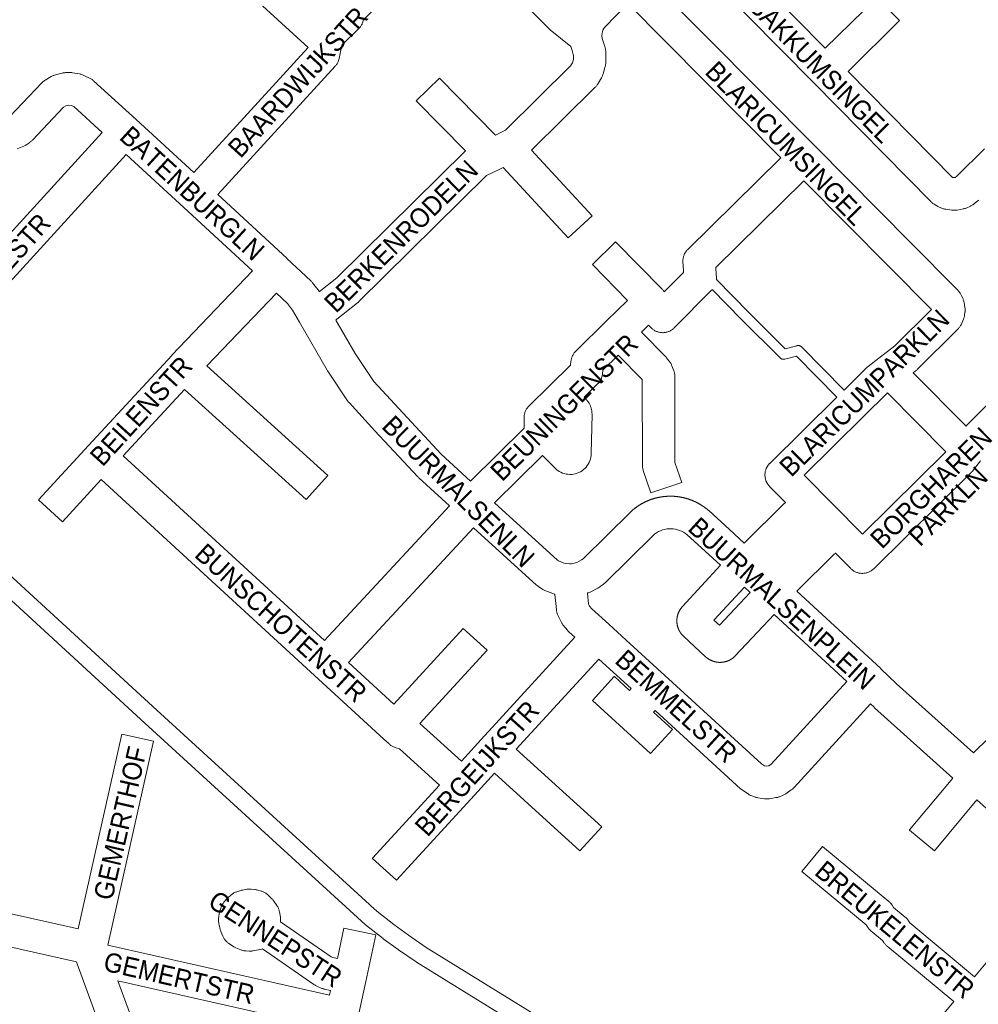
# Paper-space layout 'Layout1' of a CAD drawing. Header units: metres. Extents: x 123097 to 144122, y 392739 to 407589.
# Tile 74 of 256: x 129173 to 129557, y 399122 to 399517. Entities that reach past the tile are written whole.
import ezdxf
from ezdxf.enums import TextEntityAlignment as Align

# ---------------------------------------------------------------- set-up
doc = ezdxf.new("R2010")
doc.units = ezdxf.units.M
doc.header["$MEASUREMENT"] = 0
for name, color, linetype, lineweight in [('gs-anno-wegen algemeen tekst', 7, 'Continuous', 0), ('gs-knt-fietspaden', 7, 'Continuous', 0), ('gs-knt-paden', 7, 'Continuous', 0), ('gs-knt-wegen algemeen', 7, 'Continuous', 0)]:
    doc.layers.add(name, color=color, linetype=linetype, lineweight=lineweight)
doc.styles.add('Style-Arial', font='arial.ttf')

psp = doc.layouts.get("Layout1")

# ---------------------------------------------------------------- linework, layer by layer
at = {"layer": 'gs-knt-fietspaden', "color": 7, "linetype": 'Continuous', "flags": 128}
for points in [[(129110.228, 399347.964), (129227.518, 399240.261), (129312.701, 399162.4), (129313.242, 399161.905), (129314.455, 399160.797), (129315.615, 399159.737), (129322.45, 399154.362), (129328.323, 399150.076), (129335.381, 399145.238), (129493.873, 399047.385)], [(129439.277, 399072.842), (129331.622, 399139.308), (129331.482, 399139.4), (129324.311, 399144.315), (129324.227, 399144.375), (129318.261, 399148.729), (129318.16, 399148.805), (129311.173, 399154.299), (129311.073, 399154.381), (129310.975, 399154.467), (129307.965, 399157.218), (129222.779, 399235.082), (129222.773, 399235.088), (129105.563, 399342.718)]]:
    psp.add_lwpolyline(points, dxfattribs=at)
at = {"layer": 'gs-knt-paden', "color": 7, "linetype": 'Continuous', "flags": 128}
for points in [[(129451.722, 399412.877), (129464.692, 399399.695)], [(129500.058, 399365.794), (129483.872, 399382.191), (129479.19, 399380.976), (129479.098, 399380.955), (129479.005, 399380.938), (129478.911, 399380.925), (129478.817, 399380.916), (129478.722, 399380.912), (129478.628, 399380.913), (129478.533, 399380.918), (129478.439, 399380.927), (129478.345, 399380.941), (129478.252, 399380.959), (129478.16, 399380.982), (129478.069, 399381.009), (129477.98, 399381.04), (129477.892, 399381.076), (129477.806, 399381.115), (129477.721, 399381.159), (129477.639, 399381.206), (129477.56, 399381.257), (129477.483, 399381.312), (129477.408, 399381.371), (129477.336, 399381.432), (129477.268, 399381.498), (129461.848, 399396.854), (129461.833, 399396.868), (129450.061, 399408.833)], [(129464.692, 399399.695), (129479.292, 399385.156), (129483.985, 399386.373), (129484.077, 399386.394), (129484.171, 399386.412), (129484.266, 399386.425), (129484.361, 399386.433), (129484.457, 399386.437), (129484.552, 399386.436), (129484.647, 399386.431), (129484.743, 399386.421), (129484.837, 399386.407), (129484.931, 399386.388), (129485.023, 399386.365), (129485.115, 399386.337), (129485.205, 399386.305), (129485.293, 399386.269), (129485.38, 399386.229), (129485.464, 399386.184), (129485.547, 399386.136), (129485.627, 399386.084), (129485.704, 399386.028), (129485.779, 399385.968), (129485.851, 399385.905), (129485.919, 399385.839), (129502.919, 399368.618)]]:
    psp.add_lwpolyline(points, dxfattribs=at)
at = {"layer": 'gs-knt-wegen algemeen', "color": 7, "linetype": 'Continuous', "flags": 128}
for points in [[(129447.271, 399554.308), (129495.331, 399505.586), (129515.962, 399525.936, -0.3845625), (129515.975, 399525.936), (129525.105, 399516.68, -0.3902971), (129525.105, 399516.667), (129504.474, 399496.317), (129546.403, 399453.81), (129546.918, 399453.735), (129547.382, 399453.819), (129548.022, 399454.295), (129559.145, 399465.262)], [(129416.284, 399523.476), (129406.878, 399513.883), (129406.595, 399513.459), (129406.284, 399512.827), (129406.124, 399512.356), (129405.898, 399510.69), (129406.019, 399509.52), (129406.923, 399506.618), (129406.999, 399506.353), (129407.065, 399506.086), (129407.118, 399505.816), (129407.388, 399504.291), (129407.436, 399503.979), (129407.468, 399503.666), (129407.485, 399503.351), (129407.487, 399503.036), (129407.43, 399499.946), (129407.419, 399499.666), (129407.395, 399499.387), (129407.36, 399499.109), (129407.313, 399498.833), (129407.254, 399498.559), (129407.184, 399498.288), (129406.339, 399495.315), (129406.257, 399495.047), (129406.163, 399494.783), (129406.058, 399494.523), (129405.942, 399494.268), (129405.815, 399494.018), (129405.677, 399493.774), (129404.101, 399491.115), (129403.955, 399490.879), (129403.799, 399490.65), (129403.633, 399490.428), (129403.458, 399490.213), (129403.273, 399490.006), (129403.081, 399489.807), (129377.692, 399464.679), (129401.958, 399438.413, -0.3752416), (129401.958, 399438.4), (129392.408, 399429.578, -0.3846479), (129392.395, 399429.578), (129366.328, 399457.792), (129364.705, 399457.012), (129359.682, 399454.598), (129308.497, 399404.042), (129308.328, 399403.882), (129308.155, 399403.728), (129307.975, 399403.58), (129299.669, 399396.971), (129299.461, 399396.812), (129299.247, 399396.662), (129299.221, 399396.645)], [(129292.638, 399408.014), (129299.596, 399413.551), (129351.16, 399464.481), (129331.468, 399484.441, -0.3902975), (129331.468, 399484.455), (129340.723, 399493.585, -0.3845619), (129340.737, 399493.585), (129363.255, 399470.761), (129367.285, 399472.697), (129393.327, 399498.473), (129394.045, 399499.685), (129394.428, 399501.031), (129394.457, 399502.644), (129394.37, 399503.139), (129393.898, 399504.652), (129393.396, 399506.264)], [(129353.201, 399332.148), (129374.666, 399353.319), (129374.69, 399357.596), (129374.699, 399357.897), (129374.721, 399358.198), (129374.758, 399358.497), (129374.808, 399358.795), (129374.872, 399359.089), (129374.95, 399359.381), (129375.041, 399359.668), (129375.146, 399359.951), (129375.263, 399360.229), (129375.393, 399360.501), (129375.535, 399360.767), (129375.69, 399361.026), (129375.856, 399361.277), (129376.034, 399361.521), (129376.223, 399361.756), (129376.423, 399361.982), (129376.633, 399362.198), (129384.964, 399370.399), (129393.333, 399378.638), (129393.472, 399380.136), (129393.507, 399380.438), (129393.556, 399380.738), (129393.62, 399381.036), (129393.697, 399381.33), (129393.787, 399381.62), (129393.892, 399381.906), (129394.009, 399382.187), (129394.139, 399382.462), (129394.283, 399382.73), (129394.438, 399382.992), (129394.606, 399383.245), (129394.785, 399383.491), (129394.975, 399383.728), (129395.177, 399383.956), (129395.389, 399384.175), (129407.895, 399396.478), (129416.117, 399404.552), (129402.068, 399418.85, -0.3903019), (129402.068, 399418.863), (129411.342, 399427.975, -0.3845575), (129411.355, 399427.975), (129429.968, 399409.033), (129430.179, 399408.806), (129430.38, 399408.571), (129430.57, 399408.325), (129430.747, 399408.071), (129430.832, 399407.936), (129438.566, 399415.723), (129438.526, 399416.468), (129438.337, 399420.005), (129438.328, 399420.311), (129438.333, 399420.617), (129438.353, 399420.923), (129438.387, 399421.227), (129438.435, 399421.529), (129438.498, 399421.829), (129438.574, 399422.126), (129438.665, 399422.418), (129438.769, 399422.706), (129438.886, 399422.989), (129439.017, 399423.266), (129439.16, 399423.537), (129439.316, 399423.8), (129439.484, 399424.056), (129439.665, 399424.304), (129439.856, 399424.543), (129440.059, 399424.772), (129440.272, 399424.992), (129477.601, 399461.725)], [(129205.253, 399332.71), (129189.718, 399315.82, -0.3691962), (129189.705, 399315.82), (129180.136, 399324.622, -0.3685692), (129180.135, 399324.634), (129200.087, 399346.326), (129233.498, 399382.441), (129233.571, 399382.518), (129265.895, 399416.335)], [(129449.836, 399408.595), (129434.858, 399393.513), (129434.634, 399393.298), (129434.399, 399393.094), (129434.155, 399392.901), (129433.903, 399392.72), (129433.641, 399392.551), (129433.372, 399392.395), (129433.096, 399392.252), (129432.814, 399392.122), (129432.525, 399392.006), (129432.232, 399391.903), (129431.933, 399391.815), (129431.631, 399391.742), (129431.326, 399391.682), (129431.018, 399391.638), (129430.709, 399391.608), (129430.398, 399391.593), (129430.087, 399391.593), (129429.776, 399391.607), (129429.467, 399391.637), (129429.159, 399391.681), (129428.853, 399391.74), (129428.551, 399391.814), (129428.253, 399391.901), (129427.959, 399392.003), (129427.67, 399392.119), (129427.388, 399392.249), (129427.111, 399392.391), (129426.842, 399392.547), (129426.581, 399392.716), (129426.328, 399392.897), (129426.084, 399393.09), (129425.849, 399393.294), (129425.625, 399393.509), (129424.552, 399394.587), (129421.679, 399391.766), (129431.561, 399381.759), (129431.739, 399381.572), (129431.909, 399381.378), (129432.071, 399381.177), (129432.949, 399380.046), (129433.117, 399379.82), (129433.275, 399379.586), (129433.423, 399379.346), (129433.561, 399379.1), (129433.687, 399378.848), (129433.803, 399378.59), (129433.907, 399378.328), (129434.668, 399376.287), (129434.763, 399376.014), (129434.845, 399375.738), (129434.916, 399375.457), (129434.974, 399375.174), (129435.019, 399374.889), (129435.051, 399374.602), (129435.071, 399374.313), (129435.078, 399374.025), (129435.139, 399339.541), (129437.833, 399331.536, -0.3857536), (129437.827, 399331.524), (129425.505, 399327.377, -0.391555), (129425.493, 399327.383), (129422.461, 399336.393), (129422.372, 399336.679), (129422.296, 399336.97), (129422.234, 399337.263), (129422.185, 399337.56), (129422.15, 399337.858), (129422.129, 399338.157), (129422.121, 399338.457), (129422.06, 399372.833), (129422.055, 399372.848), (129422.024, 399372.887), (129412.393, 399382.639), (129406.216, 399376.562), (129406.077, 399375.066), (129406.042, 399374.764), (129405.993, 399374.464), (129405.93, 399374.167), (129405.853, 399373.873), (129405.762, 399373.582), (129405.658, 399373.297), (129405.54, 399373.016), (129405.41, 399372.742), (129405.267, 399372.473), (129405.112, 399372.212), (129404.944, 399371.958), (129404.765, 399371.712), (129404.575, 399371.475), (129404.374, 399371.247), (129404.162, 399371.029), (129398.737, 399365.688), (129399.458, 399364.956), (129399.636, 399364.768), (129399.806, 399364.573), (129399.968, 399364.372), (129400.123, 399364.164), (129400.268, 399363.951), (129400.7, 399363.289), (129400.853, 399363.045), (129400.994, 399362.794), (129401.124, 399362.537), (129401.242, 399362.275), (129401.349, 399362.007), (129401.444, 399361.735), (129401.526, 399361.46), (129401.597, 399361.18), (129401.655, 399360.898), (129401.797, 399360.121), (129401.838, 399359.867), (129401.87, 399359.61), (129401.891, 399359.353), (129401.901, 399359.095), (129401.902, 399358.837), (129401.627, 399343.153), (129401.627, 399343.147), (129401.581, 399342.409), (129401.472, 399341.678), (129401.299, 399340.959), (129401.065, 399340.258), (129400.77, 399339.58), (129400.418, 399338.93), (129400.011, 399338.312), (129399.552, 399337.733), (129399.044, 399337.195), (129398.492, 399336.704), (129397.898, 399336.262), (129397.269, 399335.874), (129396.609, 399335.542), (129395.922, 399335.268), (129395.214, 399335.055), (129394.49, 399334.904), (129393.756, 399334.816), (129393.017, 399334.793), (129392.278, 399334.834), (129391.547, 399334.939), (129390.826, 399335.106), (129390.124, 399335.336), (129389.443, 399335.626), (129388.791, 399335.974), (129388.171, 399336.377), (129387.945, 399336.546), (129387.727, 399336.724), (129387.517, 399336.912), (129387.315, 399337.108), (129382.12, 399342.385), (129362.828, 399323.356)], [(129247.6, 399378.352), (129296.107, 399334.342, -0.3690423), (129296.108, 399334.329), (129287.371, 399324.7, -0.3695667), (129287.358, 399324.699), (129238.677, 399368.867), (129214.081, 399342.28)], [(129354.463, 399313.365), (129304.277, 399259.424), (129322.455, 399242.725), (129350.217, 399273.09, -0.3693591), (129350.23, 399273.091), (129359.825, 399264.318, -0.3687744), (129359.826, 399264.305), (129332.971, 399234.932), (129349.55, 399219.862)], [(129513.468, 399242.869), (129482.858, 399209.306), (129482.653, 399209.091), (129482.438, 399208.886), (129482.214, 399208.69), (129481.981, 399208.505), (129481.74, 399208.331), (129479.537, 399206.815), (129479.294, 399206.655), (129479.043, 399206.506), (129478.786, 399206.368), (129478.522, 399206.243), (129478.254, 399206.129), (129477.008, 399205.633), (129476.735, 399205.531), (129476.458, 399205.442), (129476.178, 399205.365), (129475.894, 399205.301), (129475.608, 399205.25), (129472.967, 399204.836), (129472.692, 399204.798), (129472.416, 399204.773), (129472.139, 399204.76), (129471.861, 399204.758), (129471.584, 399204.768), (129471.307, 399204.79), (129471.032, 399204.823), (129468.384, 399205.204), (129468.097, 399205.252), (129467.812, 399205.313), (129467.53, 399205.387), (129467.252, 399205.473), (129466.977, 399205.571), (129465.725, 399206.052), (129465.456, 399206.162), (129465.192, 399206.285), (129464.934, 399206.419), (129464.682, 399206.564), (129464.437, 399206.721), (129462.215, 399208.209), (129462.015, 399208.348), (129461.82, 399208.495), (129461.631, 399208.65), (129461.448, 399208.811), (129427.148, 399240.15), (129426.515, 399239.458), (129434.088, 399232.537, -0.368795), (129434.089, 399232.524), (129425.318, 399222.926, -0.3851276), (129425.305, 399222.926), (129402.066, 399244.159, -0.3687939), (129402.066, 399244.172), (129410.835, 399253.771, -0.3693753), (129410.848, 399253.772), (129416.903, 399248.24), (129417.536, 399248.932), (129404.62, 399260.734)], [(129589.388, 399174.578), (129556.131, 399204.374), (129539.126, 399183.958, -0.3909059), (129539.113, 399183.956), (129529.122, 399192.277, -0.3624396), (129529.121, 399192.29), (129546.436, 399213.079), (129515.091, 399241.311), (129514.933, 399241.458), (129513.468, 399242.869)], [(129196.005, 399152.644), (129213.551, 399230.683, -0.3850534), (129213.562, 399230.69), (129226.247, 399227.838, -0.3691388), (129226.254, 399227.827), (129207.886, 399146.136)], [(129371.565, 399224.628), (129405.791, 399193.519, -0.3689795), (129405.792, 399193.506), (129397.047, 399183.885, -0.3695168), (129397.034, 399183.884), (129362.773, 399215.025), (129354.775, 399206.288), (129323.593, 399172.161, -0.3693746), (129323.58, 399172.161), (129313.981, 399180.931, -0.3687974), (129313.98, 399180.944), (129340.762, 399210.255)], [(129546.847, 399123.501), (129520.174, 399145.688), (129519.955, 399145.879), (129519.744, 399146.08), (129519.543, 399146.289), (129519.351, 399146.508), (129519.169, 399146.734), (129518.997, 399146.969), (129518.836, 399147.211), (129518.327, 399148.016), (129513.622, 399151.927), (129513.405, 399152.116), (129513.197, 399152.314), (129512.997, 399152.521), (129512.807, 399152.737), (129512.626, 399152.961), (129512.455, 399153.193), (129512.295, 399153.432), (129511.776, 399154.247), (129485.977, 399175.661, -0.3852813), (129485.975, 399175.674), (129494.279, 399185.678, -0.3908696), (129494.292, 399185.68), (129520.875, 399163.615), (129521.093, 399163.426), (129521.302, 399163.227), (129521.502, 399163.02), (129521.693, 399162.803), (129521.874, 399162.579), (129522.045, 399162.346), (129522.206, 399162.107), (129522.727, 399161.29), (129527.44, 399157.372), (129527.659, 399157.181), (129527.87, 399156.981), (129528.072, 399156.771), (129528.264, 399156.552), (129528.446, 399156.325), (129528.617, 399156.09), (129528.779, 399155.848), (129529.289, 399155.042), (129555.179, 399133.505)], [(129277.135, 399155.447), (129297.374, 399141.397), (129297.992, 399141.129), (129299.884, 399140.724), (129302.509, 399152.971, -0.3852499), (129302.52, 399152.978), (129315.232, 399150.253, -0.3696834), (129315.24, 399150.243), (129311.25, 399131.63), (129308.091, 399116.881), (129305.153, 399103.178)]]:
    psp.add_lwpolyline(points, format="xyb", dxfattribs=at)
for points in [[(129346.225, 399552.359), (129310.39, 399516.906), (129309.987, 399515.815), (129309.869, 399515.52), (129309.738, 399515.231), (129309.592, 399514.949), (129309.433, 399514.674), (129309.261, 399514.407), (129309.076, 399514.149), (129308.879, 399513.901), (129308.67, 399513.662), (129308.449, 399513.434), (129301.685, 399506.77), (129301.684, 399506.766)], [(129393.396, 399506.264), (129385.198, 399512.908), (129385.049, 399513.055), (129365.589, 399532.756), (129346.225, 399552.359)], [(129288.167, 399505.853), (129242.672, 399547.51)], [(129556.843, 399444.707), (129556.624, 399444.502), (129556.396, 399444.306), (129556.16, 399444.121), (129554.465, 399442.859), (129554.232, 399442.694), (129553.993, 399442.539), (129553.747, 399442.395), (129553.495, 399442.261), (129553.237, 399442.139), (129552.109, 399441.634), (129551.817, 399441.512), (129551.52, 399441.404), (129551.218, 399441.311), (129550.911, 399441.232), (129550.602, 399441.169), (129548.177, 399440.733), (129547.88, 399440.686), (129547.581, 399440.654), (129547.281, 399440.635), (129546.981, 399440.63), (129546.68, 399440.639), (129546.38, 399440.662), (129546.082, 399440.699), (129543.644, 399441.056), (129543.333, 399441.109), (129543.025, 399441.177), (129542.721, 399441.26), (129542.421, 399441.358), (129542.127, 399441.47), (129540.983, 399441.937), (129540.74, 399442.042), (129540.502, 399442.156), (129540.269, 399442.28), (129540.041, 399442.414), (129538.987, 399443.06), (129538.722, 399443.231), (129538.466, 399443.415), (129538.219, 399443.611), (129537.981, 399443.819), (129537.754, 399444.038), (129490.633, 399491.808), (129438.013, 399545.154)], [(129425.464, 399532.709), (129491.447, 399466.259), (129491.454, 399466.252), (129529.693, 399427.628), (129547.924, 399409.213), (129548.102, 399409.026), (129548.273, 399408.832), (129548.435, 399408.632), (129549.239, 399407.598), (129549.407, 399407.374), (129549.564, 399407.142), (129549.712, 399406.904), (129549.848, 399406.659), (129549.975, 399406.409), (129550.427, 399405.464), (129550.554, 399405.182), (129550.667, 399404.894), (129550.766, 399404.601), (129550.852, 399404.303), (129550.923, 399404.002), (129550.98, 399403.698), (129551.314, 399401.64), (129551.354, 399401.347), (129551.369, 399401.188), (129551.383, 399401.029), (129551.39, 399400.869), (129551.396, 399400.71)], [(129477.601, 399461.725), (129416.284, 399523.476)], [(129301.684, 399506.766), (129300.535, 399501.407), (129300.462, 399501.103), (129300.375, 399500.802), (129300.273, 399500.506), (129300.157, 399500.215), (129300.027, 399499.93), (129299.883, 399499.651), (129299.727, 399499.38), (129299.557, 399499.117), (129299.375, 399498.862), (129299.181, 399498.616), (129298.975, 399498.38), (129251.94, 399446.922)], [(129242.369, 399455.749), (129288.167, 399505.853)], [(129168.65, 399478.186), (129181.32, 399491.627), (129181.533, 399491.843), (129181.756, 399492.049), (129181.989, 399492.244), (129182.23, 399492.429), (129182.48, 399492.601), (129182.738, 399492.762), (129185.164, 399494.2), (129185.431, 399494.35), (129185.706, 399494.488), (129185.987, 399494.612), (129186.273, 399494.724), (129186.565, 399494.821), (129186.86, 399494.904), (129189.591, 399495.608), (129189.86, 399495.671), (129190.132, 399495.722), (129190.405, 399495.763), (129190.68, 399495.791), (129190.956, 399495.808), (129192.368, 399495.864), (129192.644, 399495.869), (129192.919, 399495.862), (129193.194, 399495.844), (129193.469, 399495.814), (129193.741, 399495.773), (129196.519, 399495.29), (129196.82, 399495.23), (129197.119, 399495.156), (129197.413, 399495.068), (129197.703, 399494.967), (129197.987, 399494.851), (129198.266, 399494.723), (129200.799, 399493.483), (129201.071, 399493.342), (129201.336, 399493.188), (129201.594, 399493.022), (129201.843, 399492.844), (129202.084, 399492.654), (129202.315, 399492.454), (129219.259, 399477.056), (129219.294, 399477.024), (129242.369, 399455.749)], [(129205.672, 399471.81), (129194.244, 399482.196), (129193.375, 399482.621), (129192.193, 399482.827), (129192.165, 399482.826), (129191.004, 399482.527), (129190.165, 399482.029), (129177.65, 399468.753), (129177.457, 399468.556), (129177.256, 399468.368), (129177.047, 399468.189), (129176.83, 399468.018), (129176.607, 399467.857), (129175.442, 399467.055), (129175.212, 399466.904), (129174.976, 399466.762), (129174.734, 399466.631), (129174.486, 399466.509), (129174.234, 399466.399), (129171.627, 399465.323)], [(129145.184, 399405.606), (129205.672, 399471.81)], [(129215.276, 399463.019), (129150.403, 399392.016), (129110.228, 399347.964)], [(129265.895, 399416.335), (129238.35, 399441.745), (129215.276, 399463.019)], [(129486.768, 399452.48), (129451.495, 399417.77), (129451.528, 399417.162), (129451.721, 399413.531), (129451.73, 399413.229), (129451.725, 399412.927), (129451.722, 399412.877)], [(129537.895, 399400.837), (129486.768, 399452.48)], [(129251.94, 399446.922), (129279.594, 399421.412), (129279.651, 399421.359), (129289.187, 399412.348), (129289.366, 399412.172), (129289.539, 399411.989), (129289.704, 399411.799), (129289.862, 399411.604), (129292.52, 399408.174), (129292.638, 399408.014)], [(129450.061, 399408.833), (129450.047, 399408.817), (129449.841, 399408.6), (129449.839, 399408.598), (129449.836, 399408.595)], [(129275.413, 399407.45), (129247.6, 399378.352)], [(129284.657, 399395.822), (129284.641, 399395.848), (129281.948, 399400.559), (129279.879, 399403.23), (129275.413, 399407.45)], [(129502.919, 399368.618), (129511.951, 399377.532), (129512.143, 399377.713), (129512.342, 399377.887), (129512.548, 399378.053), (129516.819, 399381.347), (129523.298, 399386.344), (129537.895, 399400.837)], [(129551.396, 399400.71), (129551.396, 399400.55), (129551.394, 399400.39), (129551.386, 399400.231), (129551.376, 399400.071), (129551.36, 399399.912), (129551.346, 399399.781)], [(129299.221, 399396.645), (129306.979, 399383.229), (129314.478, 399371.988), (129324.44, 399361.143), (129341.48, 399342.897), (129353.201, 399332.148)], [(129551.344, 399399.773), (129551.214, 399398.737), (129551.168, 399398.431), (129551.107, 399398.127), (129551.032, 399397.826), (129550.942, 399397.529), (129550.839, 399397.237), (129550.721, 399396.951), (129549.886, 399395.039), (129549.757, 399394.761), (129549.615, 399394.49), (129549.46, 399394.225), (129549.292, 399393.968), (129549.113, 399393.719), (129548.922, 399393.478), (129548.72, 399393.247), (129548.508, 399393.026), (129532.183, 399376.818), (129531.987, 399376.632), (129531.783, 399376.453), (129531.572, 399376.283), (129530.6, 399375.533)], [(129551.346, 399399.781), (129551.346, 399399.778), (129551.344, 399399.773)], [(129551.346, 399399.781), (129551.346, 399399.778), (129551.344, 399399.773)], [(129284.661, 399395.816), (129284.659, 399395.819), (129284.657, 399395.822)], [(129284.661, 399395.816), (129284.659, 399395.819), (129284.657, 399395.822)], [(129344.846, 399322.143), (129332.494, 399333.471), (129332.312, 399333.645), (129332.136, 399333.826), (129314.906, 399352.276), (129314.87, 399352.315), (129304.548, 399363.552), (129304.381, 399363.741), (129304.222, 399363.936), (129304.07, 399364.137), (129303.926, 399364.343), (129296.032, 399376.178), (129295.92, 399376.352), (129295.813, 399376.531), (129284.661, 399395.816)], [(129530.6, 399375.533), (129551.798, 399354.09), (129552.154, 399354.551), (129552.337, 399354.777), (129552.529, 399354.994), (129552.731, 399355.202), (129554.636, 399357.083)], [(129554.64, 399357.087), (129568.715, 399370.987)], [(129473.062, 399330.015), (129472.955, 399330.128), (129472.846, 399330.244), (129472.742, 399330.366), (129472.639, 399330.487), (129472.541, 399330.614), (129472.444, 399330.741), (129472.353, 399330.872), (129472.262, 399331.003), (129472.177, 399331.139), (129472.093, 399331.274), (129472.015, 399331.414), (129471.937, 399331.553), (129471.866, 399331.697), (129471.795, 399331.84), (129471.731, 399331.986), (129471.668, 399332.133), (129471.611, 399332.282), (129471.555, 399332.432), (129471.457, 399332.736), (129471.415, 399332.89), (129471.373, 399333.044), (129471.306, 399333.357), (129471.279, 399333.514), (129471.253, 399333.672), (129471.216, 399333.989), (129471.195, 399334.308), (129471.192, 399334.468), (129471.189, 399334.627), (129471.199, 399334.947), (129471.225, 399335.265), (129471.245, 399335.424), (129471.266, 399335.582), (129471.294, 399335.739), (129471.323, 399335.897), (129471.395, 399336.208), (129471.482, 399336.515), (129471.585, 399336.818), (129471.643, 399336.966), (129471.702, 399337.115), (129471.767, 399337.261), (129471.833, 399337.406), (129471.906, 399337.549), (129471.979, 399337.691), (129472.058, 399337.829), (129472.138, 399337.968), (129472.224, 399338.102), (129472.311, 399338.237), (129472.404, 399338.367), (129472.497, 399338.497), (129472.596, 399338.622), (129472.695, 399338.747), (129472.8, 399338.867), (129472.905, 399338.988), (129473.016, 399339.103), (129473.126, 399339.217), (129500.058, 399365.794)], [(129520.277, 399367.456), (129510.635, 399357.939), (129486.904, 399334.52)], [(129486.904, 399334.52), (129510.256, 399310.838), (129543.685, 399343.777), (129520.277, 399367.456)], [(129554.636, 399357.083), (129554.638, 399357.085), (129554.64, 399357.087)], [(129554.636, 399357.083), (129554.638, 399357.085), (129554.64, 399357.087)], [(129214.081, 399342.28), (129294.688, 399268.232), (129344.846, 399322.143)], [(129557.55, 399340.241), (129554.318, 399336.059), (129554.134, 399335.832), (129553.94, 399335.613), (129553.736, 399335.403), (129514.759, 399296.996), (129514.526, 399296.777), (129514.283, 399296.571), (129514.03, 399296.376), (129513.767, 399296.194), (129513.496, 399296.025), (129513.217, 399295.869), (129512.93, 399295.728), (129512.637, 399295.601), (129512.339, 399295.488), (129512.035, 399295.39), (129511.726, 399295.307), (129511.414, 399295.239), (129511.099, 399295.187), (129510.781, 399295.15), (129510.463, 399295.129), (129510.143, 399295.123), (129509.824, 399295.133), (129509.505, 399295.159), (129509.189, 399295.2), (129508.874, 399295.257), (129508.563, 399295.33), (129508.256, 399295.417), (129507.953, 399295.519), (129507.656, 399295.636), (129507.365, 399295.768), (129507.081, 399295.914), (129506.804, 399296.073), (129506.535, 399296.246), (129506.275, 399296.432), (129506.025, 399296.63), (129505.784, 399296.84), (129505.555, 399297.062), (129499.413, 399303.291), (129499.377, 399303.245), (129499.172, 399303.013), (129498.957, 399302.79), (129483.975, 399288.027)], [(129340.762, 399210.255), (129324.771, 399224.79), (129323, 399225.358), (129322.704, 399225.461), (129322.414, 399225.578), (129322.13, 399225.708), (129321.852, 399225.852), (129321.582, 399226.01), (129321.32, 399226.18), (129321.066, 399226.362), (129320.821, 399226.556), (129320.586, 399226.762), (129318.452, 399228.722), (129290.644, 399254.268), (129205.253, 399332.71)], [(129462.917, 399307.292), (129478.948, 399323.088), (129479.181, 399323.307), (129479.424, 399323.513), (129479.451, 399323.534), (129473.066, 399330.01)], [(129473.066, 399330.01), (129473.064, 399330.012), (129473.062, 399330.015)], [(129473.066, 399330.01), (129473.064, 399330.012), (129473.062, 399330.015)], [(129362.828, 399323.356), (129388.008, 399300.466), (129388.521, 399300.139), (129390.669, 399299.247), (129391.341, 399299.096), (129393.044, 399298.969), (129393.729, 399299.019), (129395.801, 399299.539), (129397.697, 399300.518), (129398.292, 399300.97), (129417.302, 399319.704), (129417.449, 399319.845), (129417.541, 399319.929), (129417.633, 399320.013), (129417.726, 399320.097), (129417.819, 399320.18), (129417.913, 399320.263), (129418.007, 399320.345), (129418.102, 399320.426), (129418.197, 399320.507), (129418.292, 399320.588), (129418.388, 399320.668), (129418.484, 399320.747), (129418.581, 399320.826), (129418.678, 399320.905), (129418.776, 399320.983), (129418.874, 399321.06), (129418.976, 399321.141), (129419.075, 399321.217), (129419.174, 399321.293), (129419.273, 399321.368), (129419.373, 399321.442), (129419.473, 399321.516), (129419.574, 399321.59), (129419.675, 399321.663), (129419.776, 399321.735), (129419.878, 399321.807), (129419.98, 399321.879), (129420.082, 399321.95), (129420.185, 399322.02), (129420.288, 399322.09), (129420.392, 399322.159), (129420.496, 399322.227), (129420.615, 399322.305), (129420.719, 399322.372), (129420.824, 399322.439), (129420.928, 399322.505), (129421.034, 399322.57), (129421.139, 399322.635), (129421.245, 399322.699), (129421.352, 399322.763), (129421.458, 399322.826), (129421.565, 399322.889), (129421.673, 399322.951), (129421.78, 399323.012), (129421.888, 399323.073), (129421.996, 399323.133), (129422.105, 399323.193), (129422.214, 399323.252), (129422.344, 399323.322), (129422.454, 399323.38), (129422.563, 399323.437), (129422.673, 399323.494), (129422.783, 399323.55), (129422.894, 399323.605), (129423.005, 399323.66), (129423.116, 399323.714), (129423.227, 399323.768), (129423.339, 399323.821), (129423.451, 399323.874), (129423.563, 399323.926), (129423.676, 399323.977), (129423.789, 399324.028), (129423.902, 399324.078), (129424.015, 399324.127), (129424.153, 399324.186), (129424.266, 399324.235), (129424.38, 399324.282), (129424.495, 399324.329), (129424.609, 399324.375), (129424.724, 399324.421), (129424.839, 399324.466), (129424.954, 399324.511), (129425.07, 399324.555), (129425.186, 399324.598), (129425.302, 399324.641), (129425.418, 399324.683), (129425.534, 399324.724), (129425.651, 399324.765), (129425.768, 399324.805), (129425.885, 399324.845), (129426.002, 399324.884), (129426.027, 399324.892), (129426.125, 399324.924), (129426.224, 399324.956), (129426.322, 399324.987), (129426.421, 399325.018), (129426.52, 399325.048), (129426.619, 399325.078), (129426.718, 399325.107), (129426.817, 399325.137), (129426.956, 399325.176), (129427.094, 399325.215), (129427.233, 399325.252), (129427.372, 399325.289), (129427.511, 399325.325), (129427.651, 399325.361), (129427.79, 399325.395), (129427.93, 399325.429), (129427.952, 399325.434), (129428.073, 399325.462), (129428.194, 399325.489), (129428.315, 399325.516), (129428.436, 399325.542), (129428.557, 399325.568), (129428.679, 399325.593), (129428.801, 399325.617), (129428.922, 399325.641), (129429.044, 399325.664), (129429.166, 399325.686), (129429.288, 399325.708), (129429.411, 399325.729), (129429.533, 399325.749), (129429.655, 399325.769), (129429.778, 399325.788), (129429.916, 399325.809), (129430.039, 399325.826), (129430.163, 399325.844), (129430.286, 399325.86), (129430.41, 399325.876), (129430.534, 399325.891), (129430.658, 399325.905), (129430.782, 399325.919), (129430.906, 399325.932), (129431.03, 399325.945), (129431.154, 399325.957), (129431.278, 399325.968), (129431.402, 399325.978), (129431.527, 399325.988), (129431.651, 399325.997), (129431.776, 399326.006), (129431.901, 399326.014), (129432.026, 399326.021), (129432.151, 399326.028), (129432.275, 399326.033), (129432.4, 399326.039), (129432.524, 399326.043), (129432.649, 399326.047), (129432.773, 399326.05), (129432.898, 399326.052), (129433.023, 399326.054), (129433.147, 399326.055), (129433.272, 399326.056), (129433.397, 399326.056), (129433.521, 399326.055), (129433.646, 399326.053), (129433.771, 399326.051), (129433.894, 399326.048), (129433.915, 399326.048), (129434.039, 399326.044), (129434.162, 399326.04), (129434.286, 399326.035), (129434.409, 399326.03), (129434.533, 399326.023), (129434.656, 399326.017), (129434.78, 399326.009), (129434.903, 399326.001), (129435.027, 399325.992), (129435.15, 399325.983), (129435.273, 399325.973), (129435.397, 399325.962), (129435.52, 399325.951), (129435.643, 399325.939), (129435.766, 399325.926), (129435.889, 399325.912), (129435.914, 399325.91), (129436.05, 399325.894), (129436.187, 399325.877), (129436.323, 399325.86), (129436.459, 399325.842), (129436.595, 399325.823), (129436.731, 399325.803), (129436.867, 399325.783), (129437.003, 399325.762), (129437.112, 399325.744), (129437.22, 399325.726), (129437.329, 399325.707), (129437.437, 399325.688), (129437.545, 399325.668), (129437.653, 399325.647), (129437.762, 399325.627), (129437.87, 399325.605), (129438.015, 399325.576), (129438.136, 399325.55), (129438.257, 399325.525), (129438.378, 399325.498), (129438.499, 399325.471), (129438.619, 399325.443), (129438.74, 399325.415), (129438.86, 399325.385), (129438.98, 399325.356), (129439.1, 399325.325), (129439.22, 399325.294), (129439.34, 399325.262), (129439.459, 399325.23), (129439.578, 399325.197), (129439.698, 399325.164), (129439.817, 399325.13), (129439.957, 399325.088), (129440.075, 399325.053), (129440.194, 399325.016), (129440.312, 399324.98), (129440.43, 399324.942), (129440.548, 399324.904), (129440.665, 399324.865), (129440.783, 399324.826), (129440.9, 399324.786), (129441.017, 399324.745), (129441.133, 399324.704), (129441.25, 399324.663), (129441.366, 399324.62), (129441.482, 399324.577), (129441.598, 399324.533), (129441.714, 399324.489), (129441.85, 399324.436), (129441.966, 399324.39), (129442.081, 399324.343), (129442.197, 399324.296), (129442.311, 399324.249), (129442.426, 399324.2), (129442.541, 399324.152), (129442.655, 399324.102), (129442.769, 399324.052), (129442.882, 399324.001), (129442.996, 399323.95), (129443.109, 399323.898), (129443.221, 399323.845), (129443.334, 399323.792), (129443.446, 399323.739), (129443.558, 399323.684), (129443.676, 399323.626), (129443.788, 399323.57), (129443.899, 399323.514), (129444.01, 399323.457), (129444.121, 399323.399), (129444.231, 399323.341), (129444.342, 399323.283), (129444.451, 399323.223), (129444.561, 399323.164), (129444.67, 399323.103), (129444.779, 399323.042), (129444.887, 399322.98), (129444.995, 399322.918), (129445.103, 399322.856), (129445.211, 399322.792), (129445.318, 399322.728), (129445.43, 399322.66), (129445.537, 399322.595), (129445.643, 399322.53), (129445.749, 399322.463), (129445.854, 399322.397), (129445.959, 399322.329), (129446.064, 399322.261), (129446.168, 399322.193), (129446.272, 399322.124), (129446.376, 399322.054), (129446.479, 399321.984), (129446.582, 399321.913), (129446.684, 399321.842), (129446.786, 399321.77), (129446.888, 399321.698), (129446.989, 399321.625), (129447.095, 399321.548), (129447.195, 399321.474), (129447.296, 399321.4), (129447.395, 399321.325), (129447.495, 399321.249), (129447.594, 399321.173), (129447.692, 399321.096), (129447.79, 399321.019), (129447.888, 399320.941), (129447.985, 399320.863), (129448.082, 399320.784), (129448.178, 399320.705), (129448.275, 399320.625), (129448.37, 399320.545), (129448.465, 399320.464), (129448.56, 399320.383), (129448.689, 399320.267), (129448.693, 399320.265), (129448.695, 399320.262)], [(129448.695, 399320.262), (129456.986, 399312.701), (129462.917, 399307.292)], [(129387.04, 399286.722), (129386.995, 399286.733), (129386.725, 399286.813), (129386.458, 399286.904), (129386.196, 399287.006), (129383.003, 399288.332), (129382.745, 399288.446), (129382.492, 399288.571), (129382.245, 399288.707), (129382.004, 399288.853), (129380.543, 399289.783), (129380.313, 399289.938), (129380.088, 399290.101), (129379.871, 399290.275), (129379.662, 399290.457), (129354.463, 399313.365)], [(129453.32, 399298.423), (129447.236, 399303.972), (129439.993, 399310.578), (129439.302, 399311.116), (129438.568, 399311.594), (129437.796, 399312.008), (129436.992, 399312.356), (129436.162, 399312.633), (129435.31, 399312.84), (129434.445, 399312.973), (129433.571, 399313.033), (129432.695, 399313.018), (129431.824, 399312.929), (129430.963, 399312.767), (129430.119, 399312.532), (129429.298, 399312.227), (129428.506, 399311.853), (129427.749, 399311.413), (129427.031, 399310.911), (129426.359, 399310.35), (129407.134, 399291.404), (129406.933, 399291.214), (129406.723, 399291.032), (129406.506, 399290.859), (129405.128, 399289.811), (129404.899, 399289.645), (129404.664, 399289.489), (129404.422, 399289.344), (129404.174, 399289.208), (129401.103, 399287.623), (129400.833, 399287.492), (129400.557, 399287.373), (129400.276, 399287.267), (129400.073, 399287.2)], [(129554.697, 399223.161), (129614.946, 399282.126), (129615.062, 399282.369), (129615.189, 399282.623), (129615.328, 399282.872), (129615.477, 399283.114), (129615.637, 399283.35), (129615.807, 399283.579), (129615.987, 399283.799), (129616.177, 399284.012), (129616.375, 399284.216), (129634.752, 399302.314)], [(129474.878, 399278.705), (129459.29, 399262.056), (129459.117, 399261.877), (129458.937, 399261.706), (129458.863, 399261.639), (129458.789, 399261.573), (129458.714, 399261.509), (129458.639, 399261.445), (129458.562, 399261.382), (129458.485, 399261.32), (129458.407, 399261.259), (129458.329, 399261.199), (129458.25, 399261.139), (129458.17, 399261.081), (129458.089, 399261.023), (129458.008, 399260.967), (129457.926, 399260.911), (129457.843, 399260.856), (129457.76, 399260.803), (129457.677, 399260.75), (129457.592, 399260.699), (129457.507, 399260.648), (129457.421, 399260.598), (129457.336, 399260.549), (129457.249, 399260.502), (129457.161, 399260.455), (129457.073, 399260.409), (129456.986, 399260.365), (129456.897, 399260.321), (129456.807, 399260.278), (129456.717, 399260.236), (129456.628, 399260.196), (129456.537, 399260.157), (129456.445, 399260.118), (129456.353, 399260.081), (129456.262, 399260.045), (129456.169, 399260.009), (129456.076, 399259.975), (129455.982, 399259.942), (129455.889, 399259.91), (129455.795, 399259.879), (129455.701, 399259.849), (129455.606, 399259.821), (129455.511, 399259.793), (129455.416, 399259.767), (129455.32, 399259.741), (129455.224, 399259.717), (129455.128, 399259.694), (129455.031, 399259.672), (129454.934, 399259.651), (129454.837, 399259.631), (129454.741, 399259.613), (129454.643, 399259.595), (129454.545, 399259.579), (129454.447, 399259.564), (129454.35, 399259.55), (129454.252, 399259.537), (129454.153, 399259.525), (129454.054, 399259.514), (129453.957, 399259.505), (129453.858, 399259.496), (129453.759, 399259.489), (129453.66, 399259.483), (129453.562, 399259.478), (129453.463, 399259.474), (129453.363, 399259.472), (129453.264, 399259.47), (129453.166, 399259.47), (129453.067, 399259.471), (129452.967, 399259.473), (129452.868, 399259.476), (129452.77, 399259.48), (129452.671, 399259.486), (129452.572, 399259.492), (129452.473, 399259.5), (129452.375, 399259.509), (129452.277, 399259.519), (129452.178, 399259.53), (129452.08, 399259.542), (129451.982, 399259.556), (129451.884, 399259.57), (129451.786, 399259.586), (129451.688, 399259.603), (129451.592, 399259.621), (129451.495, 399259.64), (129451.397, 399259.66), (129451.3, 399259.682), (129451.205, 399259.704), (129451.109, 399259.728), (129451.012, 399259.753), (129450.917, 399259.779), (129450.822, 399259.805), (129450.727, 399259.834), (129450.632, 399259.863), (129450.538, 399259.893), (129450.445, 399259.924), (129450.351, 399259.957), (129450.258, 399259.99), (129450.165, 399260.025), (129450.073, 399260.061), (129449.981, 399260.097), (129449.889, 399260.135), (129449.798, 399260.174), (129449.708, 399260.214), (129449.618, 399260.255), (129449.528, 399260.297), (129449.439, 399260.341), (129449.351, 399260.384), (129449.262, 399260.43), (129449.175, 399260.476), (129449.087, 399260.523), (129449.002, 399260.571), (129448.916, 399260.62), (129448.83, 399260.671), (129448.745, 399260.722), (129448.662, 399260.774), (129448.578, 399260.827), (129448.495, 399260.881), (129448.412, 399260.936), (129448.331, 399260.992), (129448.25, 399261.049), (129448.17, 399261.107), (129448.09, 399261.166), (129448.012, 399261.225), (129447.933, 399261.286), (129447.856, 399261.348), (129447.779, 399261.411), (129447.703, 399261.474), (129447.628, 399261.538), (129447.553, 399261.603), (129447.479, 399261.669), (129447.406, 399261.737), (129438.504, 399269.985), (129438.302, 399270.18), (129438.109, 399270.383), (129438.043, 399270.457), (129437.978, 399270.531), (129437.914, 399270.606), (129437.851, 399270.681), (129437.789, 399270.757), (129437.727, 399270.834), (129437.667, 399270.912), (129437.608, 399270.989), (129437.549, 399271.069), (129437.491, 399271.148), (129437.434, 399271.229), (129437.378, 399271.309), (129437.323, 399271.391), (129437.269, 399271.473), (129437.216, 399271.556), (129437.164, 399271.639), (129437.113, 399271.723), (129437.063, 399271.808), (129437.014, 399271.894), (129436.966, 399271.979), (129436.918, 399272.065), (129436.872, 399272.152), (129436.827, 399272.24), (129436.783, 399272.327), (129436.74, 399272.415), (129436.698, 399272.505), (129436.656, 399272.594), (129436.617, 399272.683), (129436.578, 399272.774), (129436.539, 399272.865), (129436.503, 399272.956), (129436.467, 399273.047), (129436.432, 399273.139), (129436.398, 399273.232), (129436.365, 399273.325), (129436.334, 399273.417), (129436.304, 399273.511), (129436.274, 399273.605), (129436.246, 399273.699), (129436.219, 399273.793), (129436.192, 399273.888), (129436.167, 399273.984), (129436.143, 399274.079), (129436.121, 399274.174), (129436.099, 399274.27), (129436.078, 399274.367), (129436.058, 399274.463), (129436.04, 399274.559), (129436.023, 399274.656), (129436.007, 399274.753), (129435.992, 399274.851), (129435.978, 399274.947), (129435.965, 399275.045), (129435.953, 399275.143), (129435.943, 399275.241), (129435.933, 399275.338), (129435.925, 399275.436), (129435.918, 399275.535), (129435.912, 399275.633), (129435.907, 399275.73), (129435.903, 399275.829), (129435.901, 399275.928), (129435.899, 399276.026), (129435.899, 399276.124), (129435.899, 399276.222), (129435.901, 399276.321), (129435.904, 399276.419), (129435.909, 399276.517), (129435.914, 399276.615), (129435.92, 399276.714), (129435.928, 399276.812), (129435.937, 399276.909), (129435.947, 399277.007), (129435.958, 399277.105), (129435.97, 399277.203), (129435.983, 399277.3), (129435.997, 399277.397), (129436.013, 399277.495), (129436.03, 399277.592), (129436.047, 399277.688), (129436.066, 399277.784), (129436.086, 399277.881), (129436.107, 399277.977), (129436.129, 399278.072), (129436.153, 399278.168), (129436.177, 399278.264), (129436.203, 399278.359), (129436.229, 399278.453), (129436.257, 399278.547), (129436.286, 399278.642), (129436.315, 399278.736), (129436.346, 399278.828), (129436.378, 399278.922), (129436.412, 399279.014), (129436.446, 399279.107), (129436.481, 399279.198), (129436.517, 399279.29), (129436.554, 399279.381), (129436.593, 399279.472), (129436.632, 399279.561), (129436.673, 399279.651), (129436.714, 399279.74), (129436.757, 399279.829), (129436.8, 399279.916), (129436.845, 399280.004), (129436.89, 399280.092), (129436.937, 399280.179), (129436.984, 399280.264), (129437.033, 399280.35), (129437.083, 399280.435), (129437.133, 399280.519), (129437.184, 399280.603), (129437.237, 399280.686), (129437.291, 399280.769), (129437.345, 399280.851), (129437.4, 399280.932), (129437.456, 399281.012), (129437.514, 399281.093), (129437.572, 399281.172), (129437.63, 399281.25), (129437.691, 399281.328), (129437.751, 399281.406), (129437.813, 399281.483), (129437.875, 399281.558), (129437.939, 399281.633), (129438.003, 399281.708), (129438.069, 399281.782), (129438.135, 399281.855), (129453.32, 399298.423)], [(129462.94, 399289.649), (129450.769, 399276.37), (129452.958, 399274.342), (129465.286, 399287.51)], [(129465.286, 399287.51), (129462.94, 399289.649)], [(129395.006, 399269.514), (129392.658, 399271.657), (129392.433, 399271.871), (129392.22, 399272.096), (129392.017, 399272.331), (129390.355, 399274.353), (129390.188, 399274.565), (129390.031, 399274.782), (129389.883, 399275.006), (129389.744, 399275.237), (129389.614, 399275.472), (129389.495, 399275.713), (129388.212, 399278.437), (129388.097, 399278.694), (129387.994, 399278.956), (129387.902, 399279.222), (129387.822, 399279.492), (129387.754, 399279.765), (129387.697, 399280.04), (129387.652, 399280.318), (129387.62, 399280.597), (129387.04, 399286.722)], [(129400.073, 399287.2), (129400.475, 399282.956), (129400.928, 399281.994), (129401.779, 399280.959), (129408.601, 399274.733), (129415.558, 399268.377), (129431.129, 399254.149)], [(129483.975, 399288.027), (129517.583, 399256.979), (129517.68, 399256.887), (129523.885, 399250.913), (129554.697, 399223.161)], [(129503.996, 399251.805), (129474.878, 399278.705)], [(129349.55, 399219.862), (129357.55, 399228.601), (129395.006, 399269.514)], [(129404.62, 399260.734), (129371.565, 399224.628)], [(129431.129, 399254.149), (129469.869, 399218.753), (129471.025, 399217.979), (129471.918, 399217.85), (129472.809, 399217.99), (129473.741, 399218.632), (129503.996, 399251.805)], [(129296.739, 399126.046), (129297.156, 399127.993), (129294.632, 399128.534), (129294.381, 399128.593), (129294.133, 399128.661), (129293.887, 399128.74), (129293.645, 399128.828), (129293.407, 399128.926), (129291.603, 399129.708), (129291.369, 399129.815), (129291.139, 399129.931), (129290.914, 399130.057), (129290.694, 399130.191), (129290.48, 399130.333), (129269.866, 399144.644), (129269.86, 399144.642), (129269.58, 399144.578), (129266.162, 399143.878), (129265.849, 399143.822), (129265.533, 399143.781), (129265.215, 399143.756), (129264.897, 399143.746), (129264.578, 399143.752), (129263.315, 399143.806), (129262.999, 399143.827), (129262.685, 399143.864), (129262.374, 399143.915), (129262.064, 399143.982), (129261.759, 399144.064), (129261.458, 399144.16), (129261.162, 399144.271), (129259.222, 399145.052), (129258.957, 399145.165), (129258.697, 399145.291), (129258.444, 399145.427), (129258.196, 399145.575), (129257.955, 399145.733), (129256.28, 399146.889), (129256.027, 399147.073), (129255.783, 399147.269), (129255.548, 399147.477), (129255.324, 399147.695), (129255.111, 399147.924), (129254.908, 399148.163), (129254.718, 399148.412), (129254.539, 399148.669), (129254.374, 399148.935), (129254.221, 399149.208), (129254.081, 399149.488), (129253.956, 399149.775), (129253.22, 399151.568), (129253.112, 399151.849), (129253.017, 399152.135), (129252.936, 399152.425), (129252.477, 399154.217), (129252.408, 399154.515), (129252.353, 399154.817), (129252.312, 399155.12), (129252.286, 399155.426), (129252.274, 399155.732), (129252.276, 399156.038), (129252.293, 399156.344), (129252.423, 399157.991), (129252.45, 399158.259), (129252.488, 399158.526), (129252.537, 399158.792), (129252.596, 399159.054), (129252.667, 399159.314), (129253.151, 399160.962), (129253.241, 399161.245), (129253.345, 399161.523), (129253.46, 399161.797), (129253.588, 399162.065), (129253.729, 399162.328), (129253.881, 399162.583), (129254.044, 399162.831), (129254.219, 399163.072), (129254.404, 399163.304), (129255.363, 399164.45), (129255.568, 399164.683), (129255.784, 399164.906), (129256.01, 399165.119), (129257.181, 399166.169), (129257.415, 399166.369), (129257.658, 399166.557), (129257.91, 399166.734), (129258.169, 399166.899), (129258.437, 399167.052), (129258.711, 399167.191), (129258.991, 399167.318), (129259.278, 399167.431), (129259.569, 399167.53), (129261.151, 399168.029), (129261.426, 399168.11), (129261.704, 399168.178), (129261.985, 399168.233), (129263.567, 399168.51), (129263.859, 399168.555), (129264.153, 399168.586), (129264.448, 399168.603), (129264.744, 399168.608), (129265.039, 399168.599), (129265.334, 399168.576), (129266.792, 399168.431), (129267.082, 399168.396), (129267.371, 399168.347), (129267.657, 399168.286), (129267.939, 399168.212), (129269.354, 399167.807), (129269.635, 399167.719), (129269.911, 399167.62), (129270.183, 399167.508), (129270.449, 399167.383), (129270.709, 399167.247), (129270.963, 399167.1), (129271.21, 399166.941), (129271.449, 399166.771), (129271.681, 399166.59), (129271.904, 399166.399), (129272.119, 399166.199), (129273.64, 399164.708), (129273.822, 399164.523), (129273.996, 399164.33), (129274.163, 399164.131), (129274.321, 399163.925), (129274.471, 399163.713), (129275.629, 399162.006), (129275.793, 399161.751), (129275.945, 399161.49), (129276.085, 399161.222), (129276.212, 399160.947), (129276.326, 399160.667), (129276.427, 399160.382), (129276.515, 399160.092), (129276.589, 399159.799), (129276.649, 399159.502), (129277.04, 399157.326), (129277.088, 399157.022), (129277.12, 399156.716), (129277.139, 399156.409), (129277.143, 399156.101), (129277.135, 399155.447)], [(129147.573, 399163.53), (129196.005, 399152.644)], [(129555.179, 399133.505), (129581.206, 399164.754)], [(129216.204, 399082.439), (129195.623, 399138.613), (129195.315, 399139.455), (129144.721, 399150.826)], [(129207.886, 399146.136), (129296.739, 399126.046)], [(129211.961, 399131.866), (129228.432, 399086.91)], [(129294.011, 399113.315), (129211.961, 399131.866)], [(129493.873, 399047.385), (129523.819, 399094.956), (129523.964, 399095.177), (129524.118, 399095.392), (129530.145, 399103.433), (129530.352, 399103.695), (129546.847, 399123.501)]]:
    psp.add_lwpolyline(points, dxfattribs=at)

# ---------------------------------------------------------------- texts
at = {"layer": 'gs-anno-wegen algemeen tekst', "color": 7, "style": 'Style-Arial', "width": 0.909091}
for s, rotation, p in [('BAKKUMSINGEL', 314.51382, (129493.774, 399497.204)), ('BAARDWIJKSTR', 47.62647, (129284.034, 399492.015)), ('BLARICUMSINGEL', 314.34768, (129479.672, 399467.471)), ('BATENBURGLN', 317.51667, (129241.724, 399447.477)), ('BERKENRODELN', 44.64547, (129325.385, 399430.251)), ('BRUINISSESTR', 48.21039, (129158.669, 399410.616)), ('BLARICUMPARKLN', 44.36388, (129511.034, 399367.482)), ('BEUNINGENSTR', 44.82981, (129390.711, 399361.685)), ('BEILENSTR', 47.69505, (129221.23, 399360.216)), ('BUURMALSENLN', 315.10513, (129348.402, 399327.968)), ('BORGHAREN', 44.71641, (129537.763, 399329.417)), ('PARKLN', 44.71641, (129544.524, 399322.039)), ('BUURMALSENPLEIN', 317.70747, (129478.007, 399283.081)), ('BUNSCHOTENSTR', 317.69505, (129277.303, 399275.293)), ('BEMMELSTR', 317.70747, (129435.697, 399241.946)), ('BERGEIJKSTR', 48.07242, (129355.823, 399217.012)), ('GEMERTHOF', 77.02128, (129212.868, 399195.006)), ('BREUKELENSTR', 320.07114, (129523.278, 399152.366)), ('GENNEPSTR', 326.89451, (129275.054, 399148.654)), ('GEMERTSTR', 347.19093, (129236.466, 399133))]:
    psp.add_text(s, height=7.7, rotation=rotation, dxfattribs=at).set_placement(p, align=Align.MIDDLE_CENTER)

doc.saveas('drawing.dxf')
